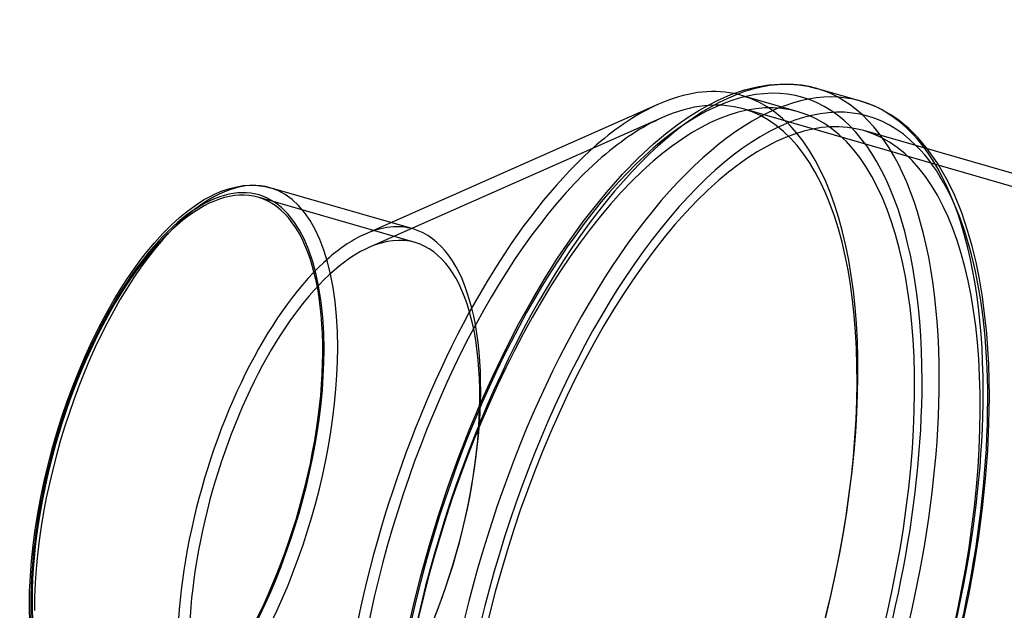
# Model space of a CAD drawing. Header units: millimetres. Extents: x -156 to 156, y -127 to 111.
# Tile 7 of 12: x -156 to 1, y 16 to 111. Entities that reach past the tile are written whole.
import ezdxf

# ---------------------------------------------------------------- set-up
doc = ezdxf.new("R2010")
doc.units = ezdxf.units.MM
doc.layers.add('HIDDEN', color=7, linetype='Continuous')
doc.layers.add('THICK', color=7, linetype='Continuous')

msp = doc.modelspace()

# ---------------------------------------------------------------- linework, layer by layer
at = {"layer": 'HIDDEN'}
for p, q in [((-31.92, 96.23), (-40.99, 98.85)), ((85.94, 60.12), (-40.67, 96.67)), ((-53.62, 95.31), (-100.57, 74.52)), ((-9.64, 88), (-11.22, 90.25)), ((-8.05, 85.25), (-9.64, 88)), ((-6.88, 82.81), (-8.05, 85.25)), ((-93.19, 75.3), (-118.31, 82.55)), ((-5.76, 80.05), (-6.88, 82.81)), ((-4.77, 77.08), (-5.76, 80.05)), ((-93.5, 77.47), (-97.05, 78.5)), ((-4.1, 74.72), (-4.77, 77.08)), ((-3.48, 72.19), (-4.1, 74.72)), ((-2.93, 69.48), (-3.48, 72.19)), ((-2.45, 66.6), (-2.93, 69.48)), ((-1.76, 60.77), (-2.45, 66.6)), ((-1.45, 55.83), (-1.76, 60.77)), ((-1.34, 50.62), (-1.45, 55.83)), ((-1.41, 46.37), (-1.34, 50.62)), ((-1.61, 41.98), (-1.41, 46.37)), ((-1.95, 37.48), (-1.61, 41.98)), ((-2.43, 32.88), (-1.95, 37.48)), ((-3.04, 28.28), (-2.43, 32.88)), ((-3.78, 23.61), (-3.04, 28.28)), ((-4.65, 18.91), (-3.78, 23.61)), ((-5.65, 14.18), (-4.65, 18.91))]:
    msp.add_line(p, q, dxfattribs=at)
for centre, major_axis, start_param, end_param in [((-55.11, 15.91), (23.85, 82.63), -0.982794, 2.158799), ((-53.37, 15.41), (24.41, 84.55), -0.982794, 0.000107), ((-64.17, 18.52), (-23.19, -80.32), 0.588003, 3.141593), ((-55.11, 15.91), (23.19, 80.32), 0, 0.588003), ((-63.31, 18.27), (-22.63, -78.4), -3.141591, -2.793262), ((-64.17, 18.52), (-23.19, -80.32), -3.141592, -3.106972), ((-46.34, 13.38), (24.41, 84.55), 0, 0.000107), ((-46.34, 13.38), (24.41, 84.55), -0.982794, 0), ((-63.31, 18.27), (-22.63, -78.4), 0.588003, 3.141594), ((-55.11, 15.91), (23.19, 80.32), -2.55359, 0), ((-63.31, 18.27), (-22.63, -78.4), -2.793262, -2.55359), ((-44.61, 12.88), (-23.19, -80.32), 0.588003, 3.141593), ((-44.61, 12.88), (-23.85, -82.63), 2.158799, 2.90479), ((-131.2, 37.87), (13.01, 45.06), -0.982794, 2.158799), ((-63.31, 18.27), (-22.63, -78.4), -2.55359, -0.348331), ((-55.11, 15.91), (23.19, 80.32), 0.588003, 3.141593), ((-131.2, 37.87), (-12.9, -44.68), -3.141591, -2.55359), ((-129.82, 37.47), (-13.45, -46.6), 2.158799, 3.141594), ((-131.2, 37.87), (-12.9, -44.68), 0.588003, 3.141594), ((-131.2, 37.87), (-12.9, -44.68), -2.55359, 0.000002), ((-106.95, 30.87), (-13.45, -46.6), 0.588003, 3.141594), ((-106.95, 30.87), (-13.45, -46.6), -3.141591, -2.793262), ((-106.09, 30.62), (-12.9, -44.68), -3.141591, -2.793262), ((-106.09, 30.62), (-12.9, -44.68), 0.588003, 3.141594), ((-106.09, 30.62), (-12.9, -44.68), -2.793262, -2.55359), ((-106.09, 30.62), (-12.9, -44.68), -2.55359, -0.348331), ((-129.82, 37.47), (-13.45, -46.6), 0.588003, 2.158799), ((44.61, -12.88), (23.19, 80.32), 0.588003, 3.141593), ((-131.2, 37.87), (13.01, 45.06), -2.55359, -0.982794), ((-55.11, 15.91), (23.85, 82.63), -2.55359, -0.982794), ((-53.37, 15.41), (24.41, 84.55), -2.55359, -0.982794), ((-46.34, 13.38), (24.41, 84.55), -2.55359, -0.982794), ((-44.61, 12.88), (-23.85, -82.63), 0.588003, 2.158799), ((-131.2, 37.87), (13.01, 45.06), 2.158799, 3.729595)]:
    msp.add_ellipse(centre, major_axis=major_axis, ratio=0.433013, start_param=start_param, end_param=end_param, dxfattribs=at)
at = {"layer": 'THICK'}
for p, q in [((-42.67, 98.97), (-40.5, 99.71)), ((-40.5, 99.71), (-38.49, 100.22)), ((-38.49, 100.22), (-36.62, 100.52)), ((-36.62, 100.52), (-34.86, 100.66)), ((-34.86, 100.66), (-33.32, 100.66)), ((-33.32, 100.66), (-31.84, 100.54)), ((-31.84, 100.54), (-30.38, 100.3)), ((-30.38, 100.3), (-28.97, 99.96)), ((-21.93, 97.93), (-28.97, 99.96)), ((-46.27, 97.3), (-44.82, 98.04)), ((-44.82, 98.04), (-42.67, 98.97)), ((-20.4, 97.41), (-21.94, 97.93)), ((-54.25, 97.45), (-101.2, 76.66)), ((-49.51, 95.36), (-47.81, 96.43)), ((-47.81, 96.43), (-46.27, 97.3)), ((-19.08, 96.83), (-20.4, 97.41)), ((-18.31, 96.44), (-19.08, 96.83)), ((-17.1, 95.73), (-18.31, 96.44)), ((-51.28, 94.12), (-49.51, 95.36)), ((-15.79, 94.82), (-17.1, 95.73)), ((-14.24, 93.54), (-15.79, 94.82)), ((-53.12, 92.71), (-51.28, 94.12)), ((57.59, 70.39), (-21.42, 93.2)), ((-12.73, 92.04), (-14.24, 93.54)), ((-55.06, 91.07), (-53.12, 92.71)), ((-11.22, 90.25), (-12.73, 92.04)), ((-57.52, 88.79), (-55.06, 91.07)), ((-60, 86.24), (-57.52, 88.79)), ((-62.59, 83.31), (-60, 86.24)), ((-125.28, 83.04), (-124.04, 83.57)), ((-124.04, 83.57), (-122.84, 83.97)), ((-122.84, 83.97), (-121.72, 84.24)), ((-121.72, 84.24), (-120.68, 84.41)), ((-120.68, 84.41), (-119.69, 84.48)), ((-119.69, 84.48), (-118.83, 84.47)), ((-118.83, 84.47), (-117.99, 84.4)), ((-117.99, 84.4), (-117.17, 84.27)), ((-117.17, 84.27), (-116.37, 84.07)), ((-97.05, 78.5), (-116.37, 84.07)), ((-127.85, 81.59), (-126.92, 82.17)), ((-126.92, 82.17), (-126.08, 82.64)), ((-126.08, 82.64), (-125.28, 83.04)), ((-64.84, 80.56), (-62.59, 83.31)), ((-129.82, 80.17), (-128.81, 80.93)), ((-128.81, 80.93), (-127.85, 81.59)), ((-66.29, 78.66), (-64.84, 80.56)), ((-132.16, 78.12), (-130.86, 79.31)), ((-130.86, 79.31), (-129.82, 80.17)), ((-133.51, 76.76), (-132.16, 78.12)), ((-68.39, 75.76), (-66.29, 78.66)), ((-134.89, 75.24), (-133.51, 76.76)), ((-70.39, 72.79), (-68.39, 75.76)), ((-136.29, 73.55), (-134.89, 75.24)), ((-138.13, 71.09), (-137.04, 72.58)), ((-137.04, 72.58), (-136.29, 73.55)), ((-72.38, 69.65), (-70.39, 72.79)), ((-139.22, 69.5), (-138.13, 71.09)), ((-140.3, 67.83), (-139.22, 69.5)), ((-74.38, 66.29), (-72.38, 69.65)), ((-141.37, 66.07), (-140.3, 67.83)), ((-76.58, 62.34), (-74.38, 66.29)), ((-142.55, 63.99), (-141.37, 66.07)), ((-143.71, 61.81), (-142.55, 63.99)), ((-144.82, 59.56), (-143.71, 61.81)), ((-78.69, 58.27), (-76.58, 62.34)), ((-145.9, 57.22), (-144.82, 59.56)), ((-80.73, 54.05), (-78.69, 58.27)), ((-146.92, 54.85), (-145.9, 57.22)), ((-147.89, 52.42), (-146.92, 54.85)), ((-82.68, 49.71), (-80.73, 54.05)), ((-148.81, 49.94), (-147.89, 52.42)), ((-149.67, 47.42), (-148.81, 49.94)), ((-84.53, 45.29), (-82.68, 49.71)), ((-150.47, 44.88), (-149.67, 47.42)), ((-151.22, 42.31), (-150.47, 44.88)), ((-86.29, 40.76), (-84.53, 45.29)), ((-151.89, 39.73), (-151.22, 42.31)), ((-152.51, 37.15), (-151.89, 39.73)), ((-87.95, 36.15), (-86.29, 40.76)), ((-153.05, 34.56), (-152.51, 37.15)), ((-89.5, 31.48), (-87.95, 36.15)), ((-153.53, 31.98), (-153.05, 34.56)), ((-153.94, 29.42), (-153.53, 31.98)), ((-90.94, 26.76), (-89.5, 31.48)), ((-154.27, 26.9), (-153.94, 29.42)), ((-154.53, 24.38), (-154.27, 26.9)), ((-92.26, 22), (-90.94, 26.76)), ((-154.72, 21.91), (-154.53, 24.38)), ((-154.83, 19.5), (-154.72, 21.91)), ((-93.46, 17.23), (-92.26, 22)), ((-154.87, 17.17), (-154.83, 19.5)), ((-154.81, 14.31), (-154.87, 17.17)), ((-94.54, 12.45), (-93.46, 17.23))]:
    msp.add_line(p, q, dxfattribs=at)
for centre, major_axis, start_param, end_param in [((-53.37, 15.41), (24.41, 84.55), 0.000107, 2.05511), ((-46.34, 13.38), (24.41, 84.55), 0.000107, 1.947173), ((-44.61, 12.88), (-23.85, -82.63), 2.90479, 5.056183), ((-64.17, 18.52), (-23.19, -80.32), -3.106972, -2.793218), ((-64.17, 18.52), (-23.19, -80.32), -2.793218, -2.55359), ((-44.61, 12.88), (-23.19, -80.32), -3.141592, -2.55359), ((-64.17, 18.52), (-23.19, -80.32), -2.55359, -0.919463), ((-129.82, 37.47), (-13.45, -46.6), -3.141486, -2.55359), ((-44.61, 12.88), (-23.19, -80.32), -2.55359, -1.234162), ((-129.82, 37.47), (-13.45, -46.6), -3.141591, -3.141486), ((-129.82, 37.47), (-13.45, -46.6), -2.55359, -0.982794), ((-106.95, 30.87), (-13.45, -46.6), -2.793262, -2.55359), ((-106.95, 30.87), (-13.45, -46.6), -2.55359, -0.348331)]:
    msp.add_ellipse(centre, major_axis=major_axis, ratio=0.433013, start_param=start_param, end_param=end_param, dxfattribs=at)

doc.saveas('drawing.dxf')
